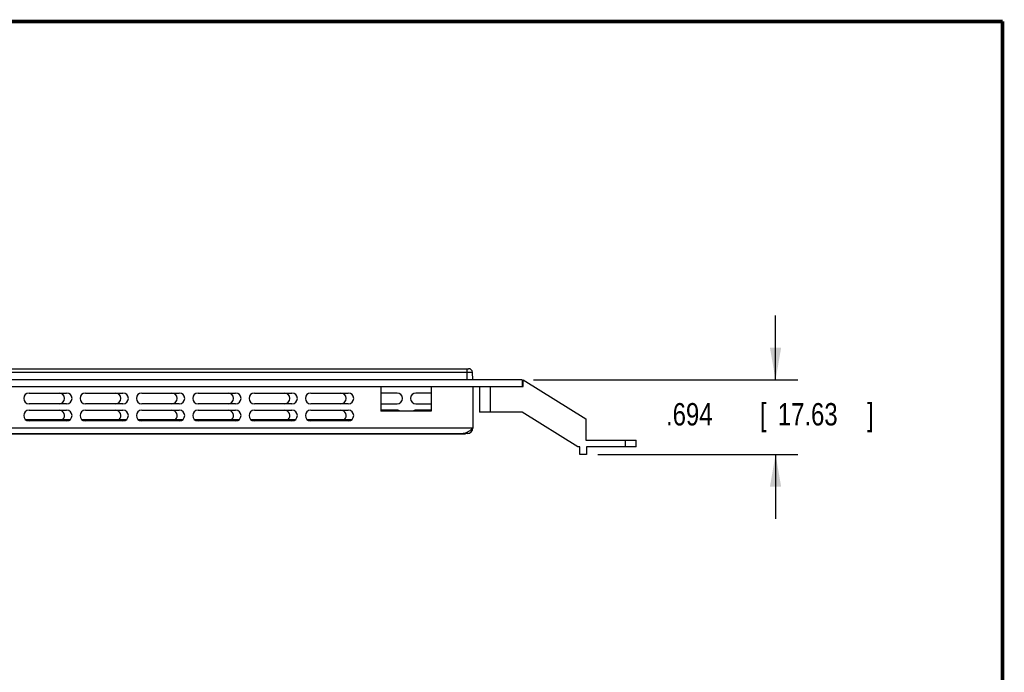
# Model space of a CAD drawing. Header units: inches. Extents: x 0.2 to 16.8, y 0.1 to 10.8.
# Tile 11 of 11: x 11.3 to 16.8, y 7.1 to 10.8. Entities that reach past the tile are written whole.
import ezdxf

# ---------------------------------------------------------------- set-up
doc = ezdxf.new("R2010")
doc.units = ezdxf.units.IN
doc.header["$LTSCALE"] = 0.935
doc.header["$MEASUREMENT"] = 0
doc.layers.get('0').update_dxf_attribs({"linetype": 'CONTINUOUS'})
doc.layers.add('DIMENSIONS', color=7, linetype='CONTINUOUS')
doc.styles.get("Standard").update_dxf_attribs({"font": 'txt', "width": 0.8})
doc.dimstyles.new('DIMSTYLE_2', dxfattribs={"dimtxt": 0.125, "dimasz": 0.18, "dimexe": 0.18, "dimexo": 0.0625, "dimgap": 0.09, "dimtad": 0, "dimtih": 1, "dimtoh": 1, "dimdec": 3, "dimlfac": 1.666667, "dimzin": 4, "dimdsep": 46, "dimtxsty": 'STANDARD', "dimblk": '_FILLED', "dimblk1": '_FILLED', "dimblk2": '_FILLED', "dimcen": 0.09, "dimadec": 0, "dimazin": 0, "dimtp": 0.005, "dimtm": 0.005, "dimtfac": 1, "dimtdec": 3, "dimtofl": 0, "dimtmove": 0, "dimatfit": 3, "dimldrblk": '_FILLED', "dimfxl": 1, "dimtolj": 1, "dimtzin": 4, "dimarcsym": 0})

# ---------------------------------------------------------------- blocks, each defined once
blk = doc.blocks.new('_FILLED')
at = {"color": 0, "linetype": 'BYBLOCK'}
blk.add_solid([(0, 0), (-1, 0.174), (-1, -0.174)], dxfattribs=at)
blk = doc.blocks.new('*D16')
at = {"layer": 'DIMENSIONS', "color": 2, "linetype": 'CONTINUOUS'}
for p, q in [((15.4809, 8.7542), (15.4809, 9.1142)), ((14.1273, 8.7542), (15.6059, 8.7542)), ((14.4868, 8.3378), (15.6059, 8.3378)), ((15.4809, 8.3378), (15.4809, 7.9778))]:
    blk.add_line(p, q, dxfattribs=at)
at = {"layer": 'DIMENSIONS', "color": 2, "linetype": 'CONTINUOUS', "xscale": 0.18, "yscale": 0.18, "zscale": 0.18}
for p, rotation in [((15.4809, 8.7542), 270), ((15.4809, 8.3378), 90)]:
    blk.add_blockref('_FILLED', p, dxfattribs=dict(at, rotation=rotation))
at = {"layer": 'DIMENSIONS', "color": 2, "linetype": 'CONTINUOUS', "width": 0.8}
for s, p in [('.694', (14.8684, 8.4998)), ('[', (15.3934, 8.4998)), ('17.63', (15.4934, 8.4998)), (']', (15.9934, 8.4998))]:
    blk.add_text(s, height=0.125, dxfattribs=at).set_placement(p)

msp = doc.modelspace()

# ---------------------------------------------------------------- linework, layer by layer
at = {"color": 7, "linetype": 'CONTINUOUS'}
for p, q in [((6.74581, 8.81721), (13.76472, 8.81721)), ((13.7543, 8.81721), (13.7543, 8.75421)), ((14.06482, 8.75421), (6.69502, 8.75421)), ((6.75622, 8.79768), (13.77234, 8.79768)), ((13.77234, 8.79768), (13.77962, 8.79768)), ((13.77962, 8.79768), (13.78567, 8.79768)), ((13.78871, 8.75421), (13.78567, 8.79768)), ((14.06482, 8.75421), (14.06482, 8.71701)), ((14.07027, 8.75421), (14.41942, 8.53581)), ((14.07027, 8.71701), (14.07027, 8.75421)), ((6.69502, 8.71701), (14.07027, 8.71701)), ((13.82482, 8.71701), (13.82482, 8.57361)), ((13.88482, 8.71701), (13.88482, 8.57361)), ((13.3649, 8.68101), (13.27402, 8.68101)), ((13.55602, 8.68101), (13.4699, 8.68101)), ((13.27402, 8.62101), (13.3649, 8.62101)), ((13.4699, 8.62101), (13.55602, 8.62101)), ((13.3649, 8.58501), (13.27402, 8.58501)), ((13.55602, 8.58501), (13.4699, 8.58501)), ((14.06482, 8.57361), (13.82482, 8.57361)), ((14.37465, 8.37981), (14.06482, 8.57361)), ((14.41942, 8.53581), (14.41942, 8.41701)), ((11.28669, 8.53313), (11.53712, 8.53313)), ((11.60169, 8.53313), (11.85212, 8.53313)), ((11.91669, 8.53313), (12.16712, 8.53313)), ((12.23169, 8.53313), (12.48212, 8.53313)), ((12.54669, 8.53313), (12.79712, 8.53313)), ((12.86169, 8.53313), (13.11212, 8.53313)), ((13.74548, 8.45033), (7.27102, 8.45033)), ((13.73348, 8.45453), (13.73348, 8.45033)), ((13.74548, 8.45453), (13.73422, 8.45453)), ((13.74548, 8.45453), (13.74548, 8.45033)), ((13.7579, 8.46178), (13.7579, 8.45453)), ((14.38707, 8.37981), (14.37465, 8.37981)), ((14.38707, 8.33781), (14.38707, 8.37981)), ((14.41942, 8.41701), (14.70202, 8.41701)), ((14.70202, 8.37981), (14.42427, 8.37981)), ((14.42427, 8.37981), (14.42427, 8.33781)), ((14.64202, 8.37981), (14.64202, 8.41701)), ((14.70202, 8.37981), (14.70202, 8.41701)), ((14.42427, 8.33781), (14.38707, 8.33781))]:
    msp.add_line(p, q, dxfattribs=at)
at = {"color": 3, "linetype": 'CONTINUOUS'}
for p, q in [((13.27402, 8.71701), (13.27402, 8.57901)), ((13.55602, 8.71701), (13.55602, 8.57901)), ((13.7879, 8.71701), (13.7879, 8.48453)), ((11.3069, 8.68101), (11.5169, 8.68101)), ((11.6219, 8.68101), (11.8319, 8.68101)), ((11.9369, 8.68101), (12.1469, 8.68101)), ((12.2519, 8.68101), (12.4619, 8.68101)), ((12.5669, 8.68101), (12.7769, 8.68101)), ((12.8819, 8.68101), (13.0919, 8.68101)), ((11.5169, 8.62101), (11.3069, 8.62101)), ((11.8319, 8.62101), (11.6219, 8.62101)), ((12.1469, 8.62101), (11.9369, 8.62101)), ((12.4619, 8.62101), (12.2519, 8.62101)), ((12.7769, 8.62101), (12.5669, 8.62101)), ((13.0919, 8.62101), (12.8819, 8.62101)), ((11.3069, 8.58501), (11.5169, 8.58501)), ((11.6219, 8.58501), (11.8319, 8.58501)), ((11.9369, 8.58501), (12.1469, 8.58501)), ((12.2519, 8.58501), (12.4619, 8.58501)), ((12.5669, 8.58501), (12.7769, 8.58501)), ((12.8819, 8.58501), (13.0919, 8.58501)), ((13.55602, 8.57901), (13.27402, 8.57901)), ((13.7879, 8.48453), (7.97836, 8.48453)), ((11.5169, 8.52501), (11.3069, 8.52501)), ((11.8319, 8.52501), (11.6219, 8.52501)), ((12.1469, 8.52501), (11.9369, 8.52501)), ((12.4619, 8.52501), (12.2519, 8.52501)), ((12.7769, 8.52501), (12.5669, 8.52501)), ((13.0919, 8.52501), (12.8819, 8.52501)), ((6.70102, 8.45453), (13.73422, 8.45453)), ((13.7579, 8.45453), (13.74548, 8.45453))]:
    msp.add_line(p, q, dxfattribs=at)
at = {"color": 7, "linetype": 'CONTINUOUS', "const_width": 0.02}
for points in [[(16.75, 10.75859), (0.25, 10.75859)], [(16.75, 0.25859), (16.75, 10.75859)]]:
    msp.add_lwpolyline(points, dxfattribs=at)
at = {"color": 7, "linetype": 'CONTINUOUS'}
for centre, radius, start, end in [((13.76472, 8.79621), 0.021, 4, 90), ((11.4749, 8.65101), 0.03, 270, 90), ((11.7899, 8.65101), 0.03, 270, 90), ((12.1049, 8.65101), 0.03, 270, 90), ((12.4199, 8.65101), 0.03, 270, 90), ((12.7349, 8.65101), 0.03, 270, 90), ((13.0499, 8.65101), 0.03, 270, 90), ((13.3649, 8.65101), 0.03, 270, 90), ((13.4699, 8.65101), 0.03, 90, 270), ((11.4749, 8.55501), 0.03, 312.73048, 90), ((11.7899, 8.55501), 0.03, 312.73048, 90), ((12.1049, 8.55501), 0.03, 312.73048, 90), ((12.4199, 8.55501), 0.03, 312.73048, 90), ((12.7349, 8.55501), 0.03, 312.73048, 90), ((13.0499, 8.55501), 0.03, 312.73048, 90), ((13.3649, 8.55501), 0.03, 54.62133, 90), ((13.4699, 8.55501), 0.03, 90, 125.37867)]:
    msp.add_arc(centre, radius, start, end, dxfattribs=at)
at = {"color": 3, "linetype": 'CONTINUOUS'}
for centre, start, end in [((11.3069, 8.65101), 90, 270), ((11.5169, 8.65101), 270, 90), ((11.6219, 8.65101), 90, 270), ((11.8319, 8.65101), 270, 90), ((11.9369, 8.65101), 90, 270), ((12.1469, 8.65101), 270, 90), ((12.2519, 8.65101), 90, 270), ((12.4619, 8.65101), 270, 90), ((12.5669, 8.65101), 90, 270), ((12.7769, 8.65101), 270, 90), ((12.8819, 8.65101), 90, 270), ((13.0919, 8.65101), 270, 90), ((11.3069, 8.55501), 90, 270), ((11.5169, 8.55501), 270, 90), ((11.6219, 8.55501), 90, 270), ((11.8319, 8.55501), 270, 90), ((11.9369, 8.55501), 90, 270), ((12.1469, 8.55501), 270, 90), ((12.2519, 8.55501), 90, 270), ((12.4619, 8.55501), 270, 90), ((12.5669, 8.55501), 90, 270), ((12.7769, 8.55501), 270, 90), ((12.8819, 8.55501), 90, 270), ((13.0919, 8.55501), 270, 90), ((13.7579, 8.48453), 270, 360)]:
    msp.add_arc(centre, 0.03, start, end, dxfattribs=at)
for points, knots in [([(13.7879, 8.48453), (13.78567, 8.48257), (13.78168, 8.47906), (13.77762, 8.47562), (13.7758, 8.47413)], [0, 0, 0, 0, 0.5579265, 1, 1, 1, 1]), ([(13.74457, 8.45589), (13.74337, 8.45558), (13.73996, 8.45484), (13.73647, 8.45453), (13.73422, 8.45453)], [0, 0, 0, 0, 0.3557307, 1, 1, 1, 1]), ([(13.76106, 8.46332), (13.75889, 8.46197), (13.75454, 8.45952), (13.74994, 8.45758), (13.74764, 8.45681)], [0, 0, 0, 0, 0.5139224, 1, 1, 1, 1]), ([(13.77448, 8.47305), (13.77229, 8.47127), (13.76792, 8.46787), (13.76336, 8.46474), (13.76106, 8.46332)], [0, 0, 0, 0, 0.5112899, 1, 1, 1, 1])]:
    msp.add_open_spline(points, degree=3, knots=knots, dxfattribs=at)
for points in [[(13.74525, 8.45608), (13.74503, 8.45602), (13.7448, 8.45595), (13.74457, 8.45589)], [(13.74764, 8.45681), (13.74685, 8.45655), (13.74606, 8.4563), (13.74525, 8.45608)], [(13.7758, 8.47413), (13.77536, 8.47377), (13.77492, 8.47341), (13.77448, 8.47305)]]:
    msp.add_open_spline(points, degree=3, dxfattribs=at)

# ---------------------------------------------------------------- dimensions: what is measured, and where the dimension line sits
at = {"layer": 'DIMENSIONS', "color": 2, "linetype": 'CONTINUOUS'}
dim = msp.add_linear_dim(base=(15.48091, 8.33781), p1=(14.12732, 8.75421), p2=(14.48677, 8.33781), angle=270, dimstyle='DIMSTYLE_2', dxfattribs=at)
dim.commit()
dim.dimension.update_dxf_attribs({"geometry": '*D16', "text_midpoint": (15.48091, 8.56234), "dimtype": 160})

doc.saveas('drawing.dxf')
